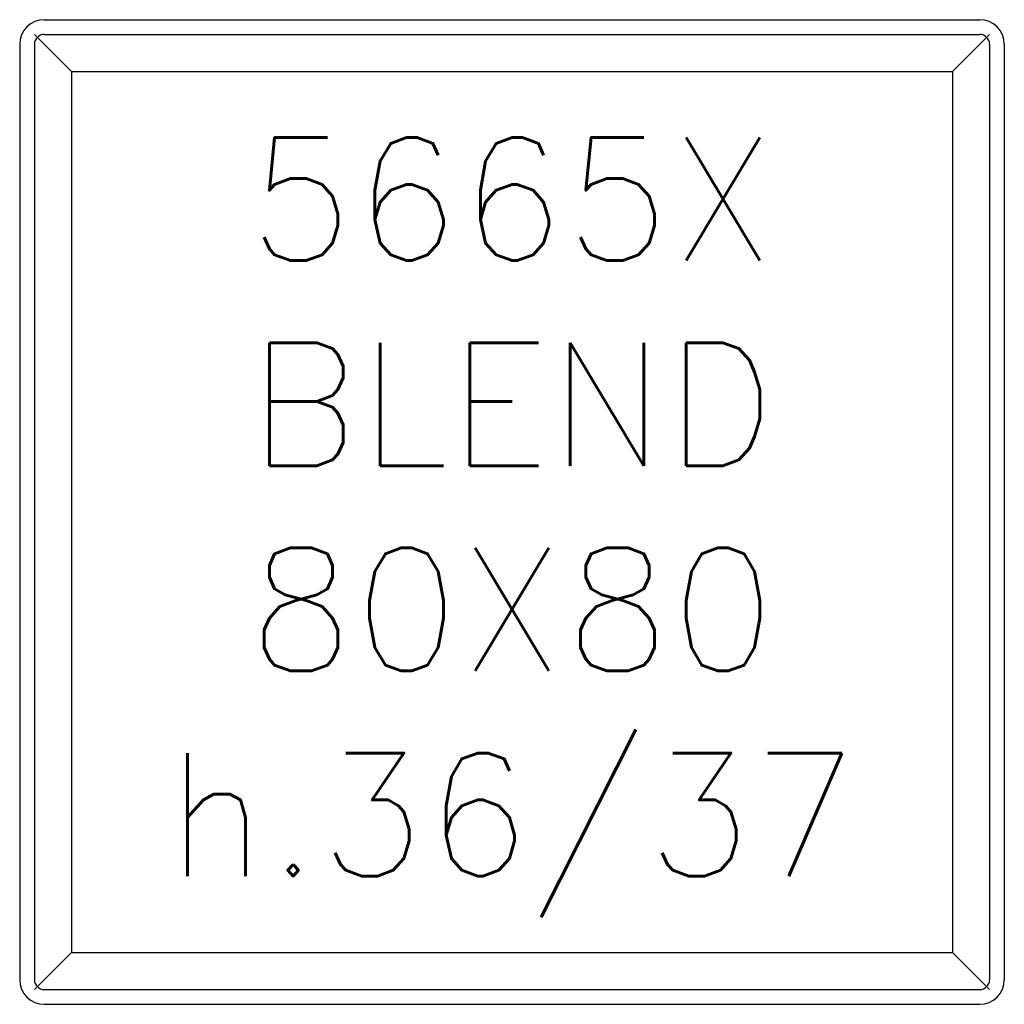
# Model space of a CAD drawing. Extents: x 210327.7 to 210407.7, y -202906.5 to -202826.5.
import ezdxf

# ---------------------------------------------------------------- set-up
doc = ezdxf.new("R2010")
doc.units = 0
doc.header["$LTSCALE"] = 10
doc.layers.add('GIORGETTI', color=29, linetype='CONTINUOUS')
doc.layers.add('TESTI', color=252, linetype='CONTINUOUS')
doc.styles.get("Standard").update_dxf_attribs({"font": 'txt.shx'})

msp = doc.modelspace()

# ---------------------------------------------------------------- linework, layer by layer
at = {"layer": 'GIORGETTI'}
for p, q in [((210329.692, -202826.483), (210405.692, -202826.483)), ((210331.892, -202830.683), (210328.892, -202827.683)), ((210329.692, -202827.683), (210405.692, -202827.683)), ((210403.492, -202830.683), (210406.492, -202827.683)), ((210327.692, -202828.483), (210327.692, -202904.483)), ((210328.892, -202828.483), (210328.892, -202904.483)), ((210406.492, -202828.483), (210406.492, -202904.483)), ((210407.692, -202828.483), (210407.692, -202904.483)), ((210331.892, -202830.683), (210403.492, -202830.683)), ((210331.892, -202830.683), (210331.892, -202902.283)), ((210403.492, -202830.683), (210403.492, -202902.283)), ((210331.892, -202902.283), (210328.892, -202905.283)), ((210331.892, -202902.283), (210403.492, -202902.283)), ((210403.492, -202902.283), (210406.492, -202905.283)), ((210329.692, -202905.283), (210405.692, -202905.283)), ((210329.692, -202906.483), (210405.692, -202906.483))]:
    msp.add_line(p, q, dxfattribs=at)
for centre, radius, start, end in [((210329.692, -202828.483), 2, 90, 180), ((210405.692, -202828.483), 2, 0, 90), ((210329.692, -202828.483), 0.8, 90, 180), ((210405.692, -202828.483), 0.8, 0, 90), ((210329.692, -202904.483), 2, 180, 270), ((210329.692, -202904.483), 0.8, 180, 270), ((210405.692, -202904.483), 2, 270, 0), ((210405.692, -202904.483), 0.8, 270, 0)]:
    msp.add_arc(centre, radius, start, end, dxfattribs=at)

# ---------------------------------------------------------------- texts
at = {"layer": 'TESTI', "ltscale": 30, "insert": (210367.692, -202867.733), "char_height": 10, "width": 118.98041, "attachment_point": 5}
msp.add_mtext('5665X^JBLEND\\P80X80\\Ph.36/37', dxfattribs=at)

doc.saveas('drawing.dxf')
